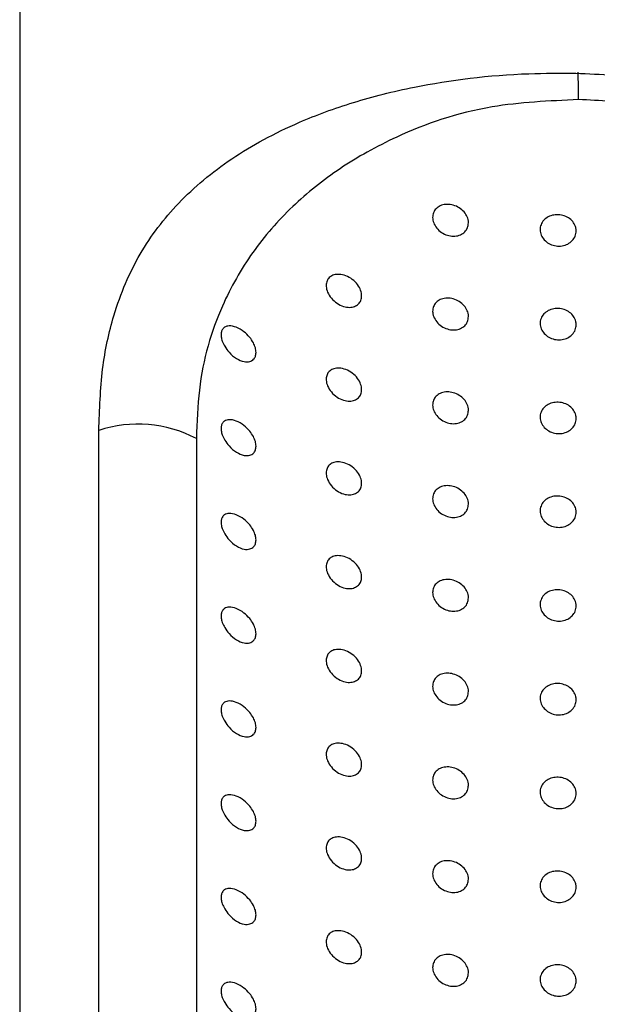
# Model space of a CAD drawing. Header units: millimetres. Extents: x 3904.23 to 3904.53, y 2650.71 to 2651.87.
# Tile 6 of 9: x 3904.4073 to 3904.4233, y 2651.4859 to 2651.5132. Entities that reach past the tile are written whole.
import ezdxf

# ---------------------------------------------------------------- set-up
doc = ezdxf.new("R2010")
doc.units = ezdxf.units.MM
doc.layers.add('SANINDUSA', color=3, linetype='Continuous')

msp = doc.modelspace()

# ---------------------------------------------------------------- linework, layer by layer
at = {"layer": 'SANINDUSA'}
for p, q in [((3904.40727673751, 2651.524472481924), (3904.40727673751, 2651.348378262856)), ((3904.409467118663, 2651.463707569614), (3904.409467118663, 2651.501812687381)), ((3904.41216979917, 2651.50159160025), (3904.41216979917, 2651.463486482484))]:
    msp.add_line(p, q, dxfattribs=at)
for centre, radius, start, end in [((3904.402969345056, 2651.511074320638), 0.01978767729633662, 359.7330304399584, 1.941593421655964), ((3904.410561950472, 2651.498566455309), 0.00342588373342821, 62.00958952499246, 108.637313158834)]:
    msp.add_arc(centre, radius, start, end, dxfattribs=at)
for points, knots in [([(3904.409467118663, 2651.501812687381), (3904.40948859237, 2651.502394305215), (3904.409531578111, 2651.503558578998), (3904.409896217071, 2651.505210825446), (3904.4105617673, 2651.506751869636), (3904.411641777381, 2651.508166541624), (3904.413089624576, 2651.509379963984), (3904.414752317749, 2651.510282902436), (3904.416490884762, 2651.510923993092), (3904.418550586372, 2651.511446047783), (3904.420694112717, 2651.511716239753), (3904.422247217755, 2651.511715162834), (3904.422682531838, 2651.511714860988)], [0, 0, 0, 0, 0.0846302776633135, 0.1694116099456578, 0.2856314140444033, 0.4020455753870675, 0.5239178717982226, 0.6456254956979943, 0.7278624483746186, 0.809998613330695, 0.9467452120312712, 1, 1, 1, 1]), ([(3904.422682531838, 2651.511714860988), (3904.423375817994, 2651.511682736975), (3904.425118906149, 2651.511601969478), (3904.42747056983, 2651.511146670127), (3904.429580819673, 2651.510480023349), (3904.43141580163, 2651.509664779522), (3904.433120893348, 2651.5085836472), (3904.434588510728, 2651.507189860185), (3904.435571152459, 2651.5056635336), (3904.436283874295, 2651.503803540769), (3904.436387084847, 2651.502241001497), (3904.436448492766, 2651.501311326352)], [0, 0, 0, 0, 0.08452567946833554, 0.2125178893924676, 0.3024096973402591, 0.394865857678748, 0.519803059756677, 0.6446257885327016, 0.7692551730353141, 0.8627121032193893, 0.9999999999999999, 0.9999999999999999, 0.9999999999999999, 0.9999999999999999]), ([(3904.422756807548, 2651.510982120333), (3904.421941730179, 2651.510945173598), (3904.420081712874, 2651.510860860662), (3904.417861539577, 2651.510079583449), (3904.41610045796, 2651.50909371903), (3904.414775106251, 2651.508023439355), (3904.413682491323, 2651.506768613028), (3904.412762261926, 2651.50515119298), (3904.412240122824, 2651.503426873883), (3904.412187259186, 2651.502047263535), (3904.41216979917, 2651.50159160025)], [0, 0, 0, 0, 0.121580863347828, 0.2774491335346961, 0.3911785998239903, 0.5080604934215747, 0.6310495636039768, 0.7563140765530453, 0.9195144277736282, 1, 1, 1, 1]), ([(3904.433720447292, 2651.50119115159), (3904.433720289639, 2651.501232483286), (3904.433716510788, 2651.502223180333), (3904.433456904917, 2651.503756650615), (3904.432673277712, 2651.505518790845), (3904.431693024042, 2651.506917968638), (3904.430413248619, 2651.508187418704), (3904.428650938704, 2651.509430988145), (3904.426409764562, 2651.51044794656), (3904.424215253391, 2651.510921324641), (3904.423052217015, 2651.510969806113), (3904.422756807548, 2651.510982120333)], [0, 0, 0, 0, 0.007143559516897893, 0.17122702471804, 0.2901332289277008, 0.4116645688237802, 0.5356746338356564, 0.6624415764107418, 0.8263939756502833, 0.9559043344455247, 0.9999999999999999, 0.9999999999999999, 0.9999999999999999, 0.9999999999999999]), ([(3904.41970802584, 2651.507568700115), (3904.419702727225, 2651.507521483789), (3904.419692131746, 2651.507427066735), (3904.41960980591, 2651.507310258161), (3904.41948828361, 2651.507228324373), (3904.419334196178, 2651.507191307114), (3904.41916401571, 2651.507205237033), (3904.418996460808, 2651.507271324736), (3904.41885317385, 2651.507382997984), (3904.418753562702, 2651.507524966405), (3904.418708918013, 2651.507676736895), (3904.418720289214, 2651.507819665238), (3904.41878280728, 2651.507940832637), (3904.418890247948, 2651.508030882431), (3904.419034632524, 2651.508080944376), (3904.419202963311, 2651.508083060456), (3904.419375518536, 2651.508033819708), (3904.419529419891, 2651.507937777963), (3904.419643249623, 2651.507807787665), (3904.419700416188, 2651.50767811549), (3904.419705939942, 2651.507598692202), (3904.41970802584, 2651.507568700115)], [0, 0, 0, 0, 0.05178745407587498, 0.1035577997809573, 0.1558234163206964, 0.2093126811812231, 0.2642879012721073, 0.3204700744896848, 0.3768698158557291, 0.4320625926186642, 0.4850744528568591, 0.5361899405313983, 0.58677457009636, 0.6383858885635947, 0.6919826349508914, 0.7475124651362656, 0.8039686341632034, 0.8599920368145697, 0.9146486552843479, 0.9677693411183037, 1, 1, 1, 1]), ([(3904.422693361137, 2651.507343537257), (3904.422687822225, 2651.507294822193), (3904.422676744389, 2651.507197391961), (3904.422590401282, 2651.507069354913), (3904.422463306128, 2651.50697392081), (3904.422304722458, 2651.506922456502), (3904.422133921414, 2651.506921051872), (3904.421969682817, 2651.50696993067), (3904.42183053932, 2651.50706341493), (3904.42173224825, 2651.50719052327), (3904.421685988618, 2651.507336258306), (3904.421696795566, 2651.507483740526), (3904.421763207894, 2651.507616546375), (3904.421877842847, 2651.507720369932), (3904.422028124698, 2651.507784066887), (3904.422197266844, 2651.507800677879), (3904.422365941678, 2651.507768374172), (3904.422515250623, 2651.507690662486), (3904.422627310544, 2651.507576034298), (3904.4226853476, 2651.507453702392), (3904.42269112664, 2651.50737425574), (3904.422693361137, 2651.507343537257)], [0, 0, 0, 0, 0.05366060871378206, 0.1073213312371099, 0.1609780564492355, 0.2146241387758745, 0.268275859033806, 0.3219782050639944, 0.375753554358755, 0.4295434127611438, 0.4832398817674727, 0.5368012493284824, 0.5903147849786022, 0.6439156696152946, 0.697651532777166, 0.7514478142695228, 0.8052020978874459, 0.8588835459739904, 0.9125297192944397, 0.9661791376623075, 0.9999999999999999, 0.9999999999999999, 0.9999999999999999, 0.9999999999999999]), ([(3904.416748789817, 2651.505546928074), (3904.416744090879, 2651.505502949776), (3904.416734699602, 2651.505415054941), (3904.416662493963, 2651.50531302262), (3904.416554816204, 2651.505244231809), (3904.416411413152, 2651.505217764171), (3904.416241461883, 2651.505243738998), (3904.41606295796, 2651.505329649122), (3904.415905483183, 2651.505469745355), (3904.415799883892, 2651.505638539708), (3904.415759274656, 2651.505799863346), (3904.415772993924, 2651.505932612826), (3904.415828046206, 2651.506035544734), (3904.415921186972, 2651.506109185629), (3904.416053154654, 2651.506146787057), (3904.416219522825, 2651.506136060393), (3904.416402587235, 2651.506066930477), (3904.416571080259, 2651.505942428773), (3904.416691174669, 2651.505785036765), (3904.416743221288, 2651.505646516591), (3904.416747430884, 2651.505571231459), (3904.416748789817, 2651.505546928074)], [0, 0, 0, 0, 0.04657904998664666, 0.09309268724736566, 0.141368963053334, 0.1941813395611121, 0.2525324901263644, 0.315641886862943, 0.3798482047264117, 0.4393011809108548, 0.4904262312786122, 0.5353833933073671, 0.5790953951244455, 0.6257559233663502, 0.6781396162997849, 0.7371881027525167, 0.8009687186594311, 0.8646516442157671, 0.9232833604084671, 0.9752344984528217, 1, 1, 1, 1]), ([(3904.41970802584, 2651.504970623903), (3904.419702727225, 2651.504923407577), (3904.419692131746, 2651.504828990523), (3904.41960980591, 2651.50471218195), (3904.41948828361, 2651.504630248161), (3904.419334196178, 2651.504593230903), (3904.41916401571, 2651.504607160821), (3904.418996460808, 2651.504673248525), (3904.41885317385, 2651.504784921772), (3904.418753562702, 2651.504926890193), (3904.418708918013, 2651.505078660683), (3904.418720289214, 2651.505221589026), (3904.41878280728, 2651.505342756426), (3904.418890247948, 2651.50543280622), (3904.419034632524, 2651.505482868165), (3904.419202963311, 2651.505484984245), (3904.419375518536, 2651.505435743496), (3904.419529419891, 2651.505339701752), (3904.419643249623, 2651.505209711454), (3904.419700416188, 2651.505080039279), (3904.419705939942, 2651.50500061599), (3904.41970802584, 2651.504970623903)], [0, 0, 0, 0, 0.05178745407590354, 0.1035577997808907, 0.1558234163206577, 0.2093126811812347, 0.2642879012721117, 0.3204700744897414, 0.3768698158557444, 0.4320625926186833, 0.485074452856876, 0.5361899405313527, 0.5867745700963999, 0.638385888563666, 0.6919826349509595, 0.7475124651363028, 0.8039686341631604, 0.8599920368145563, 0.9146486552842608, 0.9677693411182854, 1, 1, 1, 1]), ([(3904.422693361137, 2651.504745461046), (3904.422687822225, 2651.504696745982), (3904.422676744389, 2651.50459931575), (3904.422590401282, 2651.504471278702), (3904.422463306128, 2651.504375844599), (3904.422304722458, 2651.504324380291), (3904.422133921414, 2651.504322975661), (3904.421969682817, 2651.504371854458), (3904.42183053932, 2651.504465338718), (3904.42173224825, 2651.504592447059), (3904.421685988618, 2651.504738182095), (3904.421696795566, 2651.504885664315), (3904.421763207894, 2651.505018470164), (3904.421877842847, 2651.505122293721), (3904.422028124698, 2651.505185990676), (3904.422197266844, 2651.505202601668), (3904.422365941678, 2651.50517029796), (3904.422515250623, 2651.505092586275), (3904.422627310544, 2651.504977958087), (3904.4226853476, 2651.50485562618), (3904.42269112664, 2651.504776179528), (3904.422693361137, 2651.504745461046)], [0, 0, 0, 0, 0.05366060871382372, 0.1073213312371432, 0.1609780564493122, 0.2146241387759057, 0.2682758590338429, 0.3219782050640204, 0.3757535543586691, 0.4295434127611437, 0.4832398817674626, 0.5368012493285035, 0.5903147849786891, 0.6439156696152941, 0.6976515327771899, 0.7514478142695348, 0.8052020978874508, 0.8588835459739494, 0.9125297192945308, 0.966179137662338, 1, 1, 1, 1]), ([(3904.413823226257, 2651.503978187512), (3904.413819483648, 2651.503939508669), (3904.41381201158, 2651.503862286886), (3904.413751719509, 2651.503772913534), (3904.413646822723, 2651.503713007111), (3904.413481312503, 2651.503711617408), (3904.413277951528, 2651.503795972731), (3904.413091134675, 2651.503952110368), (3904.412960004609, 2651.504128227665), (3904.412887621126, 2651.504280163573), (3904.412854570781, 2651.504412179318), (3904.412854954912, 2651.504522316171), (3904.412886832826, 2651.504616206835), (3904.412958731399, 2651.504690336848), (3904.413090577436, 2651.504724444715), (3904.413275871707, 2651.504686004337), (3904.413475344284, 2651.504571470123), (3904.413640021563, 2651.504414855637), (3904.413747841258, 2651.504256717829), (3904.413811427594, 2651.504108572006), (3904.413819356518, 2651.504020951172), (3904.413823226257, 2651.503978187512)], [0, 0, 0, 0, 0.03721674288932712, 0.07430272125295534, 0.1235167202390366, 0.1881677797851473, 0.2690594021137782, 0.3505707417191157, 0.4071306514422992, 0.4492195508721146, 0.4832826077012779, 0.5174783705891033, 0.548982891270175, 0.5917805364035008, 0.6508713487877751, 0.7295837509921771, 0.8093475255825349, 0.8736851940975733, 0.9226039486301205, 0.9622265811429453, 1, 1, 1, 1]), ([(3904.416748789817, 2651.502948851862), (3904.416744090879, 2651.502904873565), (3904.416734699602, 2651.502816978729), (3904.416662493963, 2651.502714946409), (3904.416554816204, 2651.502646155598), (3904.416411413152, 2651.502619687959), (3904.416241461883, 2651.502645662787), (3904.41606295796, 2651.50273157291), (3904.415905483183, 2651.502871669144), (3904.415799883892, 2651.503040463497), (3904.415759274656, 2651.503201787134), (3904.415772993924, 2651.503334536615), (3904.415828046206, 2651.503437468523), (3904.415921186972, 2651.503511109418), (3904.416053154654, 2651.503548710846), (3904.416219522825, 2651.503537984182), (3904.416402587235, 2651.503468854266), (3904.416571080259, 2651.503344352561), (3904.416691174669, 2651.503186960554), (3904.416743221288, 2651.50304844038), (3904.416747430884, 2651.502973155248), (3904.416748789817, 2651.502948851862)], [0, 0, 0, 0, 0.04657904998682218, 0.09309268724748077, 0.14136896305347, 0.1941813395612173, 0.2525324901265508, 0.3156418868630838, 0.3798482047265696, 0.439301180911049, 0.4904262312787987, 0.5353833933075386, 0.5790953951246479, 0.6257559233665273, 0.6781396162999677, 0.7371881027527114, 0.8009687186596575, 0.8646516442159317, 0.923283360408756, 0.9752344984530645, 0.9999999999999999, 0.9999999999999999, 0.9999999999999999, 0.9999999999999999]), ([(3904.41970802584, 2651.502372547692), (3904.419702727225, 2651.502325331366), (3904.419692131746, 2651.502230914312), (3904.41960980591, 2651.502114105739), (3904.41948828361, 2651.50203217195), (3904.419334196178, 2651.501995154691), (3904.41916401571, 2651.50200908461), (3904.418996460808, 2651.502075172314), (3904.41885317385, 2651.502186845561), (3904.418753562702, 2651.502328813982), (3904.418708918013, 2651.502480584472), (3904.418720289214, 2651.502623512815), (3904.41878280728, 2651.502744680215), (3904.418890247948, 2651.502834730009), (3904.419034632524, 2651.502884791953), (3904.419202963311, 2651.502886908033), (3904.419375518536, 2651.502837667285), (3904.419529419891, 2651.502741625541), (3904.419643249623, 2651.502611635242), (3904.419700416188, 2651.502481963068), (3904.419705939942, 2651.502402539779), (3904.41970802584, 2651.502372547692)], [0, 0, 0, 0, 0.05178745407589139, 0.1035577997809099, 0.1558234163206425, 0.209312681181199, 0.2642879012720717, 0.3204700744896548, 0.3768698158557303, 0.432062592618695, 0.485074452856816, 0.5361899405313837, 0.5867745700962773, 0.638385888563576, 0.6919826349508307, 0.7475124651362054, 0.8039686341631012, 0.8599920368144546, 0.9146486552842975, 0.9677693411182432, 1, 1, 1, 1]), ([(3904.422693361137, 2651.502147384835), (3904.422687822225, 2651.50209866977), (3904.422676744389, 2651.502001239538), (3904.422590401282, 2651.501873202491), (3904.422463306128, 2651.501777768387), (3904.422304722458, 2651.501726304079), (3904.422133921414, 2651.50172489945), (3904.421969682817, 2651.501773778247), (3904.42183053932, 2651.501867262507), (3904.42173224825, 2651.501994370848), (3904.421685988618, 2651.502140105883), (3904.421696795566, 2651.502287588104), (3904.421763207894, 2651.502420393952), (3904.421877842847, 2651.50252421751), (3904.422028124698, 2651.502587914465), (3904.422197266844, 2651.502604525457), (3904.422365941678, 2651.502572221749), (3904.422515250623, 2651.502494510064), (3904.422627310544, 2651.502379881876), (3904.4226853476, 2651.502257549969), (3904.42269112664, 2651.502178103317), (3904.422693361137, 2651.502147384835)], [0, 0, 0, 0, 0.0536606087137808, 0.1073213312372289, 0.1609780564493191, 0.2146241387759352, 0.2682758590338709, 0.3219782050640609, 0.3757535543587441, 0.4295434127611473, 0.4832398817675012, 0.5368012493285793, 0.5903147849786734, 0.6439156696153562, 0.6976515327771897, 0.751447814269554, 0.8052020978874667, 0.8588835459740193, 0.9125297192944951, 0.9661791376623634, 1, 1, 1, 1]), ([(3904.413823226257, 2651.501380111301), (3904.413819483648, 2651.501341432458), (3904.41381201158, 2651.501264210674), (3904.413751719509, 2651.501174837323), (3904.413646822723, 2651.5011149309), (3904.413481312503, 2651.501113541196), (3904.413277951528, 2651.50119789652), (3904.413091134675, 2651.501354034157), (3904.412960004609, 2651.501530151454), (3904.412887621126, 2651.501682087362), (3904.412854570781, 2651.501814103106), (3904.412854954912, 2651.501924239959), (3904.412886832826, 2651.502018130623), (3904.412958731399, 2651.502092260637), (3904.413090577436, 2651.502126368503), (3904.413275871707, 2651.502087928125), (3904.413475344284, 2651.501973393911), (3904.413640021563, 2651.501816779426), (3904.413747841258, 2651.501658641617), (3904.413811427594, 2651.501510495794), (3904.413819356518, 2651.501422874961), (3904.413823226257, 2651.501380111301)], [0, 0, 0, 0, 0.03721674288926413, 0.07430272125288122, 0.1235167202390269, 0.1881677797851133, 0.2690594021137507, 0.350570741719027, 0.4071306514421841, 0.4492195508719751, 0.4832826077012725, 0.5174783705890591, 0.5489828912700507, 0.5917805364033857, 0.6508713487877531, 0.7295837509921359, 0.8093475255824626, 0.8736851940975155, 0.9226039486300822, 0.9622265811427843, 0.9999999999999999, 0.9999999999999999, 0.9999999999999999, 0.9999999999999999]), ([(3904.416748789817, 2651.500350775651), (3904.416744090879, 2651.500306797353), (3904.416734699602, 2651.500218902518), (3904.416662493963, 2651.500116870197), (3904.416554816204, 2651.500048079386), (3904.416411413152, 2651.500021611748), (3904.416241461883, 2651.500047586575), (3904.41606295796, 2651.500133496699), (3904.415905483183, 2651.500273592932), (3904.415799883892, 2651.500442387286), (3904.415759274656, 2651.500603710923), (3904.415772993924, 2651.500736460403), (3904.415828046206, 2651.500839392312), (3904.415921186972, 2651.500913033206), (3904.416053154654, 2651.500950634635), (3904.416219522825, 2651.50093990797), (3904.416402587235, 2651.500870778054), (3904.416571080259, 2651.50074627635), (3904.416691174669, 2651.500588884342), (3904.416743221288, 2651.500450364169), (3904.416747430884, 2651.500375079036), (3904.416748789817, 2651.500350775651)], [0, 0, 0, 0, 0.04657904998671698, 0.09309268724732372, 0.1413689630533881, 0.1941813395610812, 0.2525324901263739, 0.3156418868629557, 0.3798482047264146, 0.4393011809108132, 0.4904262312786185, 0.5353833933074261, 0.5790953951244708, 0.6257559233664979, 0.6781396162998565, 0.7371881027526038, 0.8009687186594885, 0.8646516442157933, 0.9232833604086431, 0.9752344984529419, 1, 1, 1, 1]), ([(3904.41970802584, 2651.499774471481), (3904.419702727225, 2651.499727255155), (3904.419692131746, 2651.499632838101), (3904.41960980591, 2651.499516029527), (3904.41948828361, 2651.499434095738), (3904.419334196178, 2651.49939707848), (3904.41916401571, 2651.499411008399), (3904.418996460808, 2651.499477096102), (3904.41885317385, 2651.499588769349), (3904.418753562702, 2651.49973073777), (3904.418708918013, 2651.499882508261), (3904.418720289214, 2651.500025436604), (3904.41878280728, 2651.500146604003), (3904.418890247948, 2651.500236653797), (3904.419034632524, 2651.500286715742), (3904.419202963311, 2651.500288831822), (3904.419375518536, 2651.500239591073), (3904.419529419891, 2651.50014354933), (3904.419643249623, 2651.500013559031), (3904.419700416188, 2651.499883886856), (3904.419705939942, 2651.499804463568), (3904.41970802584, 2651.499774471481)], [0, 0, 0, 0, 0.05178745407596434, 0.1035577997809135, 0.1558234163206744, 0.2093126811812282, 0.2642879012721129, 0.3204700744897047, 0.3768698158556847, 0.4320625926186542, 0.485074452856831, 0.5361899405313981, 0.5867745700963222, 0.638385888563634, 0.6919826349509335, 0.7475124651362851, 0.8039686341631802, 0.859992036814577, 0.9146486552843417, 0.9677693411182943, 1, 1, 1, 1]), ([(3904.422693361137, 2651.499549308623), (3904.422687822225, 2651.499500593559), (3904.422676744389, 2651.499403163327), (3904.422590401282, 2651.499275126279), (3904.422463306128, 2651.499179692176), (3904.422304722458, 2651.499128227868), (3904.422133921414, 2651.499126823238), (3904.421969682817, 2651.499175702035), (3904.42183053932, 2651.499269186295), (3904.42173224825, 2651.499396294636), (3904.421685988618, 2651.499542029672), (3904.421696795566, 2651.499689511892), (3904.421763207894, 2651.499822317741), (3904.421877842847, 2651.499926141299), (3904.422028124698, 2651.499989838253), (3904.422197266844, 2651.500006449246), (3904.422365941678, 2651.499974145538), (3904.422515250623, 2651.499896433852), (3904.422627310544, 2651.499781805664), (3904.4226853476, 2651.499659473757), (3904.42269112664, 2651.499580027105), (3904.422693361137, 2651.499549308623)], [0, 0, 0, 0, 0.05366060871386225, 0.1073213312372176, 0.1609780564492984, 0.2146241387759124, 0.2682758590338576, 0.3219782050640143, 0.3757535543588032, 0.429543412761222, 0.4832398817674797, 0.5368012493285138, 0.5903147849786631, 0.643915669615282, 0.6976515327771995, 0.7514478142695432, 0.8052020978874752, 0.8588835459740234, 0.912529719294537, 0.9661791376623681, 0.9999999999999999, 0.9999999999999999, 0.9999999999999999, 0.9999999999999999]), ([(3904.413823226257, 2651.498782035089), (3904.413819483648, 2651.498743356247), (3904.41381201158, 2651.498666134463), (3904.413751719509, 2651.498576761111), (3904.413646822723, 2651.498516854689), (3904.413481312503, 2651.498515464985), (3904.413277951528, 2651.498599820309), (3904.413091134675, 2651.498755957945), (3904.412960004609, 2651.498932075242), (3904.412887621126, 2651.49908401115), (3904.412854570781, 2651.499216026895), (3904.412854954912, 2651.499326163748), (3904.412886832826, 2651.499420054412), (3904.412958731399, 2651.499494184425), (3904.413090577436, 2651.499528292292), (3904.413275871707, 2651.499489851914), (3904.413475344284, 2651.4993753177), (3904.413640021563, 2651.499218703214), (3904.413747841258, 2651.499060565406), (3904.413811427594, 2651.498912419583), (3904.413819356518, 2651.498824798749), (3904.413823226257, 2651.498782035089)], [0, 0, 0, 0, 0.03721674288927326, 0.07430272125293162, 0.1235167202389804, 0.1881677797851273, 0.2690594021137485, 0.3505707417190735, 0.407130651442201, 0.4492195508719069, 0.4832826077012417, 0.5174783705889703, 0.5489828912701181, 0.5917805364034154, 0.6508713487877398, 0.7295837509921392, 0.8093475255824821, 0.8736851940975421, 0.9226039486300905, 0.9622265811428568, 1, 1, 1, 1]), ([(3904.416748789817, 2651.497752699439), (3904.416744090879, 2651.497708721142), (3904.416734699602, 2651.497620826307), (3904.416662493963, 2651.497518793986), (3904.416554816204, 2651.497450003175), (3904.416411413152, 2651.497423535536), (3904.416241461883, 2651.497449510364), (3904.41606295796, 2651.497535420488), (3904.415905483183, 2651.497675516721), (3904.415799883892, 2651.497844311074), (3904.415759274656, 2651.498005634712), (3904.415772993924, 2651.498138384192), (3904.415828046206, 2651.4982413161), (3904.415921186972, 2651.498314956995), (3904.416053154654, 2651.498352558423), (3904.416219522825, 2651.498341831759), (3904.416402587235, 2651.498272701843), (3904.416571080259, 2651.498148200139), (3904.416691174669, 2651.497990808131), (3904.416743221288, 2651.497852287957), (3904.416747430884, 2651.497777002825), (3904.416748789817, 2651.497752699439)], [0, 0, 0, 0, 0.04657904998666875, 0.09309268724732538, 0.1413689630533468, 0.1941813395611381, 0.2525324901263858, 0.3156418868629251, 0.3798482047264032, 0.4393011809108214, 0.4904262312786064, 0.5353833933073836, 0.5790953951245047, 0.6257559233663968, 0.6781396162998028, 0.7371881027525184, 0.8009687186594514, 0.8646516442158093, 0.9232833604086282, 0.9752344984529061, 1, 1, 1, 1]), ([(3904.41970802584, 2651.497176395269), (3904.419702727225, 2651.497129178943), (3904.419692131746, 2651.49703476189), (3904.41960980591, 2651.496917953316), (3904.41948828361, 2651.496836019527), (3904.419334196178, 2651.496799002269), (3904.41916401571, 2651.496812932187), (3904.418996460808, 2651.496879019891), (3904.41885317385, 2651.496990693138), (3904.418753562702, 2651.497132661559), (3904.418708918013, 2651.49728443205), (3904.418720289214, 2651.497427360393), (3904.41878280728, 2651.497548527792), (3904.418890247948, 2651.497638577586), (3904.419034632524, 2651.49768863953), (3904.419202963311, 2651.497690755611), (3904.419375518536, 2651.497641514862), (3904.419529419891, 2651.497545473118), (3904.419643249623, 2651.497415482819), (3904.419700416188, 2651.497285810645), (3904.419705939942, 2651.497206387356), (3904.41970802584, 2651.497176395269)], [0, 0, 0, 0, 0.05178745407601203, 0.1035577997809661, 0.1558234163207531, 0.2093126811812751, 0.2642879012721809, 0.320470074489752, 0.3768698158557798, 0.4320625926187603, 0.4850744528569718, 0.5361899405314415, 0.5867745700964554, 0.6383858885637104, 0.6919826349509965, 0.747512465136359, 0.8039686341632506, 0.8599920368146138, 0.9146486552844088, 0.967769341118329, 0.9999999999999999, 0.9999999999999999, 0.9999999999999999, 0.9999999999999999]), ([(3904.422693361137, 2651.496951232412), (3904.422687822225, 2651.496902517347), (3904.422676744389, 2651.496805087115), (3904.422590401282, 2651.496677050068), (3904.422463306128, 2651.496581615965), (3904.422304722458, 2651.496530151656), (3904.422133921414, 2651.496528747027), (3904.421969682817, 2651.496577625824), (3904.42183053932, 2651.496671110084), (3904.42173224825, 2651.496798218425), (3904.421685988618, 2651.49694395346), (3904.421696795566, 2651.497091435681), (3904.421763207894, 2651.49722424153), (3904.421877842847, 2651.497328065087), (3904.422028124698, 2651.497391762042), (3904.422197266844, 2651.497408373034), (3904.422365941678, 2651.497376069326), (3904.422515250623, 2651.497298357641), (3904.422627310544, 2651.497183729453), (3904.4226853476, 2651.497061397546), (3904.42269112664, 2651.496981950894), (3904.422693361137, 2651.496951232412)], [0, 0, 0, 0, 0.05366060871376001, 0.1073213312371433, 0.1609780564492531, 0.2146241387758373, 0.2682758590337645, 0.3219782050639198, 0.375753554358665, 0.4295434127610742, 0.4832398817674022, 0.5368012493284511, 0.5903147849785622, 0.6439156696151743, 0.6976515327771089, 0.7514478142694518, 0.8052020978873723, 0.8588835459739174, 0.9125297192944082, 0.9661791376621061, 1, 1, 1, 1]), ([(3904.413823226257, 2651.496183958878), (3904.413819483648, 2651.496145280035), (3904.41381201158, 2651.496068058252), (3904.413751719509, 2651.4959786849), (3904.413646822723, 2651.495918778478), (3904.413481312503, 2651.495917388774), (3904.413277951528, 2651.496001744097), (3904.413091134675, 2651.496157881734), (3904.412960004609, 2651.496333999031), (3904.412887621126, 2651.496485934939), (3904.412854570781, 2651.496617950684), (3904.412854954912, 2651.496728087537), (3904.412886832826, 2651.4968219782), (3904.412958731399, 2651.496896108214), (3904.413090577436, 2651.496930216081), (3904.413275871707, 2651.496891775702), (3904.413475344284, 2651.496777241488), (3904.413640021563, 2651.496620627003), (3904.413747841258, 2651.496462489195), (3904.413811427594, 2651.496314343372), (3904.413819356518, 2651.496226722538), (3904.413823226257, 2651.496183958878)], [0, 0, 0, 0, 0.03721674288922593, 0.07430272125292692, 0.123516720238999, 0.1881677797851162, 0.269059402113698, 0.3505707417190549, 0.4071306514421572, 0.4492195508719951, 0.4832826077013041, 0.517478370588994, 0.548982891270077, 0.5917805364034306, 0.6508713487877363, 0.7295837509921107, 0.809347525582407, 0.873685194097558, 0.9226039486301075, 0.9622265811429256, 1, 1, 1, 1]), ([(3904.416748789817, 2651.495154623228), (3904.416744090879, 2651.49511064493), (3904.416734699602, 2651.495022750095), (3904.416662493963, 2651.494920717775), (3904.416554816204, 2651.494851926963), (3904.416411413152, 2651.494825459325), (3904.416241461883, 2651.494851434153), (3904.41606295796, 2651.494937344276), (3904.415905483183, 2651.495077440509), (3904.415799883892, 2651.495246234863), (3904.415759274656, 2651.495407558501), (3904.415772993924, 2651.495540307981), (3904.415828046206, 2651.495643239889), (3904.415921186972, 2651.495716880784), (3904.416053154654, 2651.495754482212), (3904.416219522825, 2651.495743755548), (3904.416402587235, 2651.495674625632), (3904.416571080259, 2651.495550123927), (3904.416691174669, 2651.495392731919), (3904.416743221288, 2651.495254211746), (3904.416747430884, 2651.495178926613), (3904.416748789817, 2651.495154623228)], [0, 0, 0, 0, 0.04657904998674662, 0.09309268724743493, 0.1413689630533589, 0.1941813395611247, 0.2525324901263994, 0.3156418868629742, 0.3798482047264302, 0.4393011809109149, 0.4904262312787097, 0.5353833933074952, 0.5790953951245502, 0.6257559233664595, 0.6781396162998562, 0.7371881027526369, 0.8009687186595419, 0.8646516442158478, 0.9232833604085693, 0.9752344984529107, 1, 1, 1, 1]), ([(3904.41970802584, 2651.494578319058), (3904.419702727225, 2651.494531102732), (3904.419692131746, 2651.494436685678), (3904.41960980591, 2651.494319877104), (3904.41948828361, 2651.494237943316), (3904.419334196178, 2651.494200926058), (3904.41916401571, 2651.494214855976), (3904.418996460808, 2651.494280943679), (3904.41885317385, 2651.494392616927), (3904.418753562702, 2651.494534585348), (3904.418708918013, 2651.494686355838), (3904.418720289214, 2651.494829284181), (3904.41878280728, 2651.494950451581), (3904.418890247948, 2651.495040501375), (3904.419034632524, 2651.495090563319), (3904.419202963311, 2651.495092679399), (3904.419375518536, 2651.495043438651), (3904.419529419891, 2651.494947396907), (3904.419643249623, 2651.494817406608), (3904.419700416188, 2651.494687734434), (3904.419705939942, 2651.494608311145), (3904.41970802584, 2651.494578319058)], [0, 0, 0, 0, 0.05178745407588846, 0.1035577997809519, 0.1558234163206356, 0.2093126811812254, 0.2642879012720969, 0.3204700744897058, 0.3768698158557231, 0.4320625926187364, 0.4850744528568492, 0.5361899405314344, 0.5867745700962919, 0.6383858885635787, 0.6919826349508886, 0.7475124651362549, 0.8039686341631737, 0.8599920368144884, 0.9146486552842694, 0.9677693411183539, 0.9999999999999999, 0.9999999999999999, 0.9999999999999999, 0.9999999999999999]), ([(3904.422693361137, 2651.4943531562), (3904.422687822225, 2651.494304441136), (3904.422676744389, 2651.494207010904), (3904.422590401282, 2651.494078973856), (3904.422463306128, 2651.493983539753), (3904.422304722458, 2651.493932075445), (3904.422133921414, 2651.493930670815), (3904.421969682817, 2651.493979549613), (3904.42183053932, 2651.494073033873), (3904.42173224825, 2651.494200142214), (3904.421685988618, 2651.494345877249), (3904.421696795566, 2651.49449335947), (3904.421763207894, 2651.494626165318), (3904.421877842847, 2651.494729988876), (3904.422028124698, 2651.494793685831), (3904.422197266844, 2651.494810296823), (3904.422365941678, 2651.494777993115), (3904.422515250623, 2651.49470028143), (3904.422627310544, 2651.494585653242), (3904.4226853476, 2651.494463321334), (3904.42269112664, 2651.494383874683), (3904.422693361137, 2651.4943531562)], [0, 0, 0, 0, 0.05366060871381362, 0.1073213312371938, 0.1609780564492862, 0.214624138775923, 0.2682758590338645, 0.3219782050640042, 0.3757535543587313, 0.4295434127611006, 0.4832398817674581, 0.5368012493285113, 0.5903147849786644, 0.6439156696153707, 0.6976515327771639, 0.7514478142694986, 0.8052020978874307, 0.8588835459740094, 0.9125297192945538, 0.9661791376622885, 1, 1, 1, 1]), ([(3904.413823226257, 2651.493585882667), (3904.413819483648, 2651.493547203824), (3904.41381201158, 2651.493469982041), (3904.413751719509, 2651.493380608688), (3904.413646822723, 2651.493320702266), (3904.413481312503, 2651.493319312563), (3904.413277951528, 2651.493403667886), (3904.413091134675, 2651.493559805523), (3904.412960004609, 2651.493735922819), (3904.412887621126, 2651.493887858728), (3904.412854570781, 2651.494019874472), (3904.412854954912, 2651.494130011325), (3904.412886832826, 2651.494223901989), (3904.412958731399, 2651.494298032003), (3904.413090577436, 2651.49433213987), (3904.413275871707, 2651.494293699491), (3904.413475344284, 2651.494179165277), (3904.413640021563, 2651.494022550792), (3904.413747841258, 2651.493864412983), (3904.413811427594, 2651.49371626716), (3904.413819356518, 2651.493628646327), (3904.413823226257, 2651.493585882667)], [0, 0, 0, 0, 0.03721674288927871, 0.0743027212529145, 0.1235167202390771, 0.1881677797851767, 0.2690594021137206, 0.3505707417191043, 0.4071306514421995, 0.4492195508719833, 0.483282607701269, 0.517478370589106, 0.5489828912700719, 0.5917805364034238, 0.6508713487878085, 0.72958375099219, 0.8093475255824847, 0.873685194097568, 0.9226039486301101, 0.9622265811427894, 0.9999999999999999, 0.9999999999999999, 0.9999999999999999, 0.9999999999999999]), ([(3904.416748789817, 2651.492556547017), (3904.416744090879, 2651.492512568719), (3904.416734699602, 2651.492424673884), (3904.416662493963, 2651.492322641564), (3904.416554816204, 2651.492253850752), (3904.416411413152, 2651.492227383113), (3904.416241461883, 2651.492253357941), (3904.41606295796, 2651.492339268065), (3904.415905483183, 2651.492479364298), (3904.415799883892, 2651.492648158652), (3904.415759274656, 2651.492809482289), (3904.415772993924, 2651.492942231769), (3904.415828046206, 2651.493045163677), (3904.415921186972, 2651.493118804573), (3904.416053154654, 2651.493156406), (3904.416219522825, 2651.493145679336), (3904.416402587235, 2651.49307654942), (3904.416571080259, 2651.492952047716), (3904.416691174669, 2651.492794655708), (3904.416743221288, 2651.492656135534), (3904.416747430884, 2651.492580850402), (3904.416748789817, 2651.492556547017)], [0, 0, 0, 0, 0.04657904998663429, 0.09309268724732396, 0.1413689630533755, 0.194181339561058, 0.2525324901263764, 0.31564188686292, 0.379848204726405, 0.4393011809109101, 0.4904262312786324, 0.5353833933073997, 0.5790953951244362, 0.6257559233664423, 0.678139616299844, 0.7371881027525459, 0.8009687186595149, 0.8646516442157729, 0.9232833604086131, 0.9752344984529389, 1, 1, 1, 1]), ([(3904.41970802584, 2651.491980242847), (3904.419702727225, 2651.491933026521), (3904.419692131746, 2651.491838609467), (3904.41960980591, 2651.491721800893), (3904.41948828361, 2651.491639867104), (3904.419334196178, 2651.491602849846), (3904.41916401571, 2651.491616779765), (3904.418996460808, 2651.491682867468), (3904.41885317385, 2651.491794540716), (3904.418753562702, 2651.491936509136), (3904.418708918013, 2651.492088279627), (3904.418720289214, 2651.49223120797), (3904.41878280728, 2651.49235237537), (3904.418890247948, 2651.492442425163), (3904.419034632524, 2651.492492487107), (3904.419202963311, 2651.492494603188), (3904.419375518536, 2651.492445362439), (3904.419529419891, 2651.492349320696), (3904.419643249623, 2651.492219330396), (3904.419700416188, 2651.492089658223), (3904.419705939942, 2651.492010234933), (3904.41970802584, 2651.491980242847)], [0, 0, 0, 0, 0.05178745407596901, 0.1035577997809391, 0.1558234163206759, 0.2093126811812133, 0.2642879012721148, 0.3204700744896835, 0.3768698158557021, 0.4320625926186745, 0.4850744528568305, 0.5361899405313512, 0.5867745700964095, 0.6383858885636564, 0.6919826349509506, 0.7475124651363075, 0.8039686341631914, 0.8599920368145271, 0.9146486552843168, 0.9677693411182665, 1, 1, 1, 1]), ([(3904.422693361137, 2651.491755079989), (3904.422687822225, 2651.491706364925), (3904.422676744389, 2651.491608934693), (3904.422590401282, 2651.491480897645), (3904.422463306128, 2651.491385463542), (3904.422304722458, 2651.491333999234), (3904.422133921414, 2651.491332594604), (3904.421969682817, 2651.491381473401), (3904.42183053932, 2651.491474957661), (3904.42173224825, 2651.491602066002), (3904.421685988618, 2651.491747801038), (3904.421696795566, 2651.491895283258), (3904.421763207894, 2651.492028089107), (3904.421877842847, 2651.492131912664), (3904.422028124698, 2651.492195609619), (3904.422197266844, 2651.492212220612), (3904.422365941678, 2651.492179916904), (3904.422515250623, 2651.492102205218), (3904.422627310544, 2651.49198757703), (3904.4226853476, 2651.491865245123), (3904.42269112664, 2651.491785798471), (3904.422693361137, 2651.491755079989)], [0, 0, 0, 0, 0.05366060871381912, 0.1073213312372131, 0.1609780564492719, 0.2146241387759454, 0.2682758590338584, 0.3219782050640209, 0.3757535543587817, 0.4295434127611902, 0.4832398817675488, 0.5368012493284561, 0.5903147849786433, 0.6439156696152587, 0.6976515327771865, 0.7514478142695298, 0.8052020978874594, 0.8588835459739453, 0.9125297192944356, 0.9661791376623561, 1, 1, 1, 1]), ([(3904.413823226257, 2651.490987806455), (3904.413819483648, 2651.490949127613), (3904.41381201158, 2651.490871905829), (3904.413751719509, 2651.490782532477), (3904.413646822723, 2651.490722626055), (3904.413481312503, 2651.490721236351), (3904.413277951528, 2651.490805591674), (3904.413091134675, 2651.490961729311), (3904.412960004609, 2651.491137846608), (3904.412887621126, 2651.491289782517), (3904.412854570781, 2651.491421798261), (3904.412854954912, 2651.491531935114), (3904.412886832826, 2651.491625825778), (3904.412958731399, 2651.491699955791), (3904.413090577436, 2651.491734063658), (3904.413275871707, 2651.49169562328), (3904.413475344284, 2651.491581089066), (3904.413640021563, 2651.491424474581), (3904.413747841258, 2651.491266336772), (3904.413811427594, 2651.491118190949), (3904.413819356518, 2651.491030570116), (3904.413823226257, 2651.490987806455)], [0, 0, 0, 0, 0.03721674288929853, 0.0743027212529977, 0.1235167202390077, 0.1881677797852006, 0.2690594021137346, 0.3505707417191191, 0.4071306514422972, 0.4492195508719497, 0.4832826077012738, 0.5174783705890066, 0.5489828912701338, 0.5917805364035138, 0.6508713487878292, 0.7295837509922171, 0.8093475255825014, 0.8736851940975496, 0.9226039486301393, 0.9622265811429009, 0.9999999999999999, 0.9999999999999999, 0.9999999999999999, 0.9999999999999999]), ([(3904.416748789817, 2651.489958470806), (3904.416744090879, 2651.489914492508), (3904.416734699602, 2651.489826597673), (3904.416662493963, 2651.489724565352), (3904.416554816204, 2651.489655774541), (3904.416411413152, 2651.489629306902), (3904.416241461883, 2651.48965528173), (3904.41606295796, 2651.489741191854), (3904.415905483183, 2651.489881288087), (3904.415799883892, 2651.49005008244), (3904.415759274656, 2651.490211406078), (3904.415772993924, 2651.490344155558), (3904.415828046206, 2651.490447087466), (3904.415921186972, 2651.490520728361), (3904.416053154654, 2651.490558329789), (3904.416219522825, 2651.490547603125), (3904.416402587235, 2651.490478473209), (3904.416571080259, 2651.490353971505), (3904.416691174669, 2651.490196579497), (3904.416743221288, 2651.490058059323), (3904.416747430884, 2651.489982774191), (3904.416748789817, 2651.489958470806)], [0, 0, 0, 0, 0.04657904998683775, 0.0930926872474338, 0.1413689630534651, 0.1941813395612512, 0.2525324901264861, 0.3156418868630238, 0.3798482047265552, 0.4393011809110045, 0.4904262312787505, 0.5353833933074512, 0.5790953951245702, 0.6257559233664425, 0.6781396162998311, 0.7371881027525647, 0.8009687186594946, 0.8646516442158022, 0.9232833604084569, 0.9752344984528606, 1, 1, 1, 1]), ([(3904.41970802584, 2651.489382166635), (3904.419702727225, 2651.489334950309), (3904.419692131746, 2651.489240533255), (3904.41960980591, 2651.489123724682), (3904.41948828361, 2651.489041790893), (3904.419334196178, 2651.489004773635), (3904.41916401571, 2651.489018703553), (3904.418996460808, 2651.489084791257), (3904.41885317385, 2651.489196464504), (3904.418753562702, 2651.489338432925), (3904.418708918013, 2651.489490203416), (3904.418720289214, 2651.489633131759), (3904.41878280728, 2651.489754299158), (3904.418890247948, 2651.489844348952), (3904.419034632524, 2651.489894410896), (3904.419202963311, 2651.489896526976), (3904.419375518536, 2651.489847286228), (3904.419529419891, 2651.489751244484), (3904.419643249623, 2651.489621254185), (3904.419700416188, 2651.489491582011), (3904.419705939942, 2651.489412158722), (3904.41970802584, 2651.489382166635)], [0, 0, 0, 0, 0.05178745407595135, 0.1035577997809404, 0.155823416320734, 0.2093126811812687, 0.2642879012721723, 0.3204700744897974, 0.3768698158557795, 0.4320625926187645, 0.485074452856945, 0.5361899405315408, 0.5867745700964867, 0.6383858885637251, 0.6919826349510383, 0.7475124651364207, 0.8039686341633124, 0.8599920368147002, 0.9146486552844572, 0.9677693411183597, 1, 1, 1, 1]), ([(3904.422693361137, 2651.489157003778), (3904.422687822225, 2651.489108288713), (3904.422676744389, 2651.489010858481), (3904.422590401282, 2651.488882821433), (3904.422463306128, 2651.48878738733), (3904.422304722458, 2651.488735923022), (3904.422133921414, 2651.488734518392), (3904.421969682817, 2651.48878339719), (3904.42183053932, 2651.48887688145), (3904.42173224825, 2651.489003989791), (3904.421685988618, 2651.489149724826), (3904.421696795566, 2651.489297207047), (3904.421763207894, 2651.489430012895), (3904.421877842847, 2651.489533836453), (3904.422028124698, 2651.489597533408), (3904.422197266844, 2651.4896141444), (3904.422365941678, 2651.489581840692), (3904.422515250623, 2651.489504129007), (3904.422627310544, 2651.489389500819), (3904.4226853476, 2651.489267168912), (3904.42269112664, 2651.48918772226), (3904.422693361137, 2651.489157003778)], [0, 0, 0, 0, 0.05366060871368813, 0.1073213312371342, 0.1609780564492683, 0.2146241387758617, 0.2682758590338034, 0.3219782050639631, 0.3757535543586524, 0.4295434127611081, 0.4832398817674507, 0.5368012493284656, 0.5903147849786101, 0.6439156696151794, 0.6976515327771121, 0.7514478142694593, 0.8052020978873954, 0.8588835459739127, 0.9125297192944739, 0.9661791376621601, 1, 1, 1, 1]), ([(3904.413823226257, 2651.488389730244), (3904.413819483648, 2651.488351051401), (3904.41381201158, 2651.488273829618), (3904.413751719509, 2651.488184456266), (3904.413646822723, 2651.488124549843), (3904.413481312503, 2651.48812316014), (3904.413277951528, 2651.488207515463), (3904.413091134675, 2651.4883636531), (3904.412960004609, 2651.488539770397), (3904.412887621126, 2651.488691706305), (3904.412854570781, 2651.488823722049), (3904.412854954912, 2651.488933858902), (3904.412886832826, 2651.489027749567), (3904.412958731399, 2651.48910187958), (3904.413090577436, 2651.489135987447), (3904.413275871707, 2651.489097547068), (3904.413475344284, 2651.488983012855), (3904.413640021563, 2651.488826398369), (3904.413747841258, 2651.488668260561), (3904.413811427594, 2651.488520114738), (3904.413819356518, 2651.488432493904), (3904.413823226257, 2651.488389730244)], [0, 0, 0, 0, 0.03721674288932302, 0.07430272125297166, 0.1235167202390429, 0.1881677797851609, 0.269059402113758, 0.3505707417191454, 0.4071306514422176, 0.4492195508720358, 0.4832826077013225, 0.5174783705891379, 0.5489828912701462, 0.5917805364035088, 0.6508713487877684, 0.7295837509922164, 0.8093475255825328, 0.8736851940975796, 0.9226039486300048, 0.9622265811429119, 0.9999999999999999, 0.9999999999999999, 0.9999999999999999, 0.9999999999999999]), ([(3904.416748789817, 2651.487360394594), (3904.416744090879, 2651.487316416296), (3904.416734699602, 2651.487228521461), (3904.416662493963, 2651.487126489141), (3904.416554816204, 2651.487057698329), (3904.416411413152, 2651.487031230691), (3904.416241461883, 2651.487057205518), (3904.41606295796, 2651.487143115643), (3904.415905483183, 2651.487283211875), (3904.415799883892, 2651.487452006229), (3904.415759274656, 2651.487613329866), (3904.415772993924, 2651.487746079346), (3904.415828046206, 2651.487849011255), (3904.415921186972, 2651.48792265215), (3904.416053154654, 2651.487960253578), (3904.416219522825, 2651.487949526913), (3904.416402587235, 2651.487880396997), (3904.416571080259, 2651.487755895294), (3904.416691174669, 2651.487598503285), (3904.416743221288, 2651.487459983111), (3904.416747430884, 2651.487384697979), (3904.416748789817, 2651.487360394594)], [0, 0, 0, 0, 0.04657904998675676, 0.09309268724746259, 0.1413689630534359, 0.1941813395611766, 0.2525324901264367, 0.3156418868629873, 0.3798482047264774, 0.4393011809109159, 0.4904262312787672, 0.5353833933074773, 0.5790953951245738, 0.6257559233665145, 0.6781396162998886, 0.7371881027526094, 0.8009687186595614, 0.864651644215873, 0.9232833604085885, 0.9752344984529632, 1, 1, 1, 1]), ([(3904.41970802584, 2651.486784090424), (3904.419702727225, 2651.486736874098), (3904.419692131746, 2651.486642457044), (3904.41960980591, 2651.48652564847), (3904.41948828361, 2651.486443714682), (3904.419334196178, 2651.486406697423), (3904.41916401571, 2651.486420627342), (3904.418996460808, 2651.486486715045), (3904.41885317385, 2651.486598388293), (3904.418753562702, 2651.486740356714), (3904.418708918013, 2651.486892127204), (3904.418720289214, 2651.487035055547), (3904.41878280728, 2651.487156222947), (3904.418890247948, 2651.48724627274), (3904.419034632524, 2651.487296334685), (3904.419202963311, 2651.487298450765), (3904.419375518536, 2651.487249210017), (3904.419529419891, 2651.487153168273), (3904.419643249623, 2651.487023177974), (3904.419700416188, 2651.4868935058), (3904.419705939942, 2651.486814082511), (3904.41970802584, 2651.486784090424)], [0, 0, 0, 0, 0.05178745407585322, 0.1035577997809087, 0.1558234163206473, 0.2093126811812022, 0.2642879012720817, 0.3204700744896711, 0.3768698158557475, 0.4320625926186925, 0.4850744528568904, 0.5361899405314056, 0.5867745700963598, 0.6383858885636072, 0.6919826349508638, 0.7475124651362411, 0.8039686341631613, 0.8599920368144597, 0.9146486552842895, 0.9677693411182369, 0.9999999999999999, 0.9999999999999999, 0.9999999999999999, 0.9999999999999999]), ([(3904.422693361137, 2651.486558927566), (3904.422687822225, 2651.486510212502), (3904.422676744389, 2651.48641278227), (3904.422590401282, 2651.486284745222), (3904.422463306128, 2651.486189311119), (3904.422304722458, 2651.486137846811), (3904.422133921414, 2651.486136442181), (3904.421969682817, 2651.486185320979), (3904.42183053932, 2651.486278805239), (3904.42173224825, 2651.486405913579), (3904.421685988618, 2651.486551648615), (3904.421696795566, 2651.486699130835), (3904.421763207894, 2651.486831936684), (3904.421877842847, 2651.486935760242), (3904.422028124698, 2651.486999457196), (3904.422197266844, 2651.487016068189), (3904.422365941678, 2651.486983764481), (3904.422515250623, 2651.486906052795), (3904.422627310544, 2651.486791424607), (3904.4226853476, 2651.486669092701), (3904.42269112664, 2651.486589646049), (3904.422693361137, 2651.486558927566)], [0, 0, 0, 0, 0.05366060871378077, 0.1073213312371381, 0.1609780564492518, 0.2146241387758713, 0.268275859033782, 0.321978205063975, 0.3757535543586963, 0.4295434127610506, 0.4832398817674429, 0.5368012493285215, 0.5903147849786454, 0.6439156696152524, 0.697651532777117, 0.7514478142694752, 0.80520209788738, 0.8588835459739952, 0.9125297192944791, 0.9661791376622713, 1, 1, 1, 1]), ([(3904.413823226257, 2651.485791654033), (3904.413819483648, 2651.48575297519), (3904.41381201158, 2651.485675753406), (3904.413751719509, 2651.485586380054), (3904.413646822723, 2651.485526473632), (3904.413481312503, 2651.485525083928), (3904.413277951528, 2651.485609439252), (3904.413091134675, 2651.485765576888), (3904.412960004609, 2651.485941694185), (3904.412887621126, 2651.486093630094), (3904.412854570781, 2651.486225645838), (3904.412854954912, 2651.486335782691), (3904.412886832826, 2651.486429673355), (3904.412958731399, 2651.486503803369), (3904.413090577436, 2651.486537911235), (3904.413275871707, 2651.486499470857), (3904.413475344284, 2651.486384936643), (3904.413640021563, 2651.486228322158), (3904.413747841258, 2651.48607018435), (3904.413811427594, 2651.485922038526), (3904.413819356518, 2651.485834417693), (3904.413823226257, 2651.485791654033)], [0, 0, 0, 0, 0.03721674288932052, 0.07430272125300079, 0.1235167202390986, 0.1881677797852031, 0.2690594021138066, 0.3505707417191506, 0.4071306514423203, 0.4492195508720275, 0.483282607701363, 0.517478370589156, 0.5489828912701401, 0.5917805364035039, 0.6508713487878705, 0.7295837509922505, 0.8093475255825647, 0.8736851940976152, 0.9226039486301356, 0.9622265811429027, 0.9999999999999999, 0.9999999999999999, 0.9999999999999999, 0.9999999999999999])]:
    msp.add_open_spline(points, degree=3, knots=knots, dxfattribs=at)

doc.saveas('drawing.dxf')
